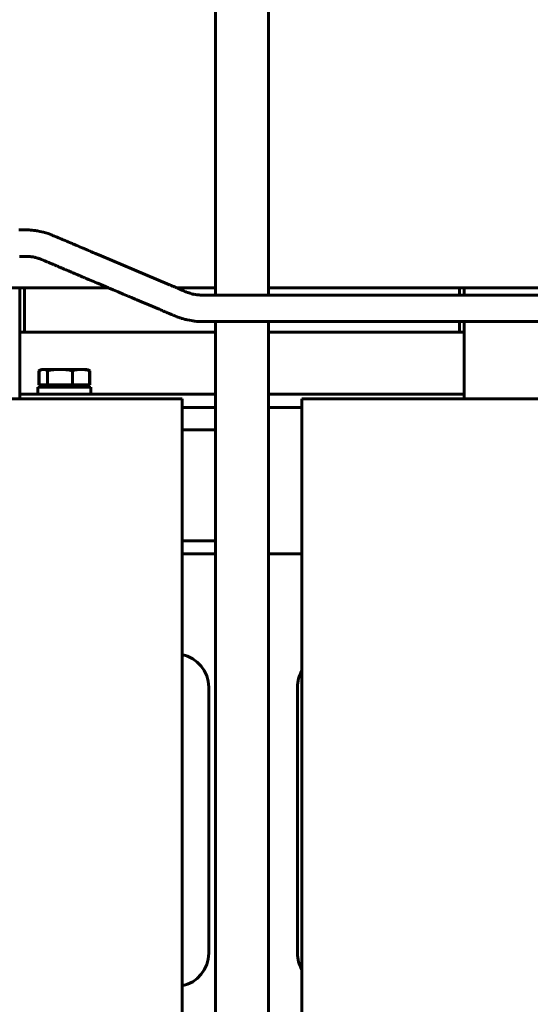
# Model space of a CAD drawing. Header units: millimetres. Extents: x 0 to 297, y 0 to 420.
# Tile 5 of 16: x 126 to 155, y 143 to 198. Entities that reach past the tile are written whole.
import ezdxf

# ---------------------------------------------------------------- set-up
doc = ezdxf.new("R2010")
doc.units = ezdxf.units.MM
doc.linetypes.add('K5LT_BASIC', pattern=[0])
doc.linetypes.add('K5LT_THIN', pattern=[0])
doc.layers.add('Системный слой', color=7, linetype='Continuous')
doc.styles.add('KDIMTEXTSTYLE', font='GOST_AU.SHX', dxfattribs={"width": 0.96, "oblique": 15, "height": 5})
doc.dimstyles.new('KDIMSTYLE (0.25)', dxfattribs={"dimtxt": 5, "dimasz": 1, "dimexe": 2, "dimexo": 0, "dimgap": 1, "dimtad": 1, "dimlfac": 4, "dimtxsty": 'KDIMTEXTSTYLE', "dimsah": 1, "dimcen": 0, "dimdle": 1, "dimadec": 0, "dimazin": 0, "dimtfac": 0.667, "dimtmove": 0, "dimatfit": 3, "dimfxl": 1, "dimtvp": 1, "dimtolj": 1, "dimtzin": 0, "dimarcsym": 0})

# ---------------------------------------------------------------- blocks, each defined once
blk = doc.blocks.new('U5')
at = {"layer": 'Системный слой', "color": 150, "linetype": 'K5LT_BASIC', "lineweight": 60, "true_color": 0x0080ff}
for p, q in [((151.266, 183.263), (151.266, 182.855)), ((151.266, 181.355), (151.266, 177.013))]:
    blk.add_line(p, q, dxfattribs=at)
blk = doc.blocks.new('U10')
at = {"layer": 'Системный слой', "color": 150, "linetype": 'K5LT_BASIC', "lineweight": 60, "true_color": 0x0080ff}
for p, q in [((127.492, 178.651), (127.536, 178.66)), ((127.536, 178.66), (127.581, 178.663)), ((127.351, 178.592), (127.383, 178.61)), ((127.383, 178.61), (127.415, 178.625)), ((127.415, 178.625), (127.447, 178.637)), ((127.447, 178.637), (127.492, 178.651))]:
    blk.add_line(p, q, dxfattribs=at)
blk = doc.blocks.new('U13')
at = {"layer": 'Системный слой', "color": 150, "linetype": 'K5LT_BASIC', "lineweight": 60, "true_color": 0x0080ff}
blk.add_line((126.266, 177.013), (126.266, 183.263), dxfattribs=at)
blk = doc.blocks.new('U18')
at = {"layer": 'Системный слой', "color": 150, "linetype": 'K5LT_BASIC', "lineweight": 60, "true_color": 0x0080ff}
for p, q in [((126.516, 180.763), (126.266, 180.763)), ((151.266, 180.763), (151.016, 180.763))]:
    blk.add_line(p, q, dxfattribs=at)
blk = doc.blocks.new('U22')
at = {"layer": 'Системный слой', "color": 150, "linetype": 'K5LT_BASIC', "lineweight": 60, "true_color": 0x0080ff}
for p, q in [((137.266, 182.855), (137.266, 200.763)), ((137.266, 93.438), (137.266, 181.355))]:
    blk.add_line(p, q, dxfattribs=at)
blk = doc.blocks.new('U23')
at = {"layer": 'Системный слой', "color": 150, "linetype": 'K5LT_BASIC', "lineweight": 60, "true_color": 0x0080ff}
for p, q in [((140.266, 182.855), (140.266, 200.763)), ((140.266, 93.438), (140.266, 181.355))]:
    blk.add_line(p, q, dxfattribs=at)
blk = doc.blocks.new('U49')
at = {"layer": 'Системный слой', "color": 150, "linetype": 'K5LT_BASIC', "lineweight": 60, "true_color": 0x0080ff}
for p, q in [((121.266, 183.263), (131.247, 183.263)), ((135.095, 183.263), (137.266, 183.263)), ((140.266, 183.263), (156.266, 183.263))]:
    blk.add_line(p, q, dxfattribs=at)
blk = doc.blocks.new('U64')
at = {"layer": 'Системный слой', "color": 150, "linetype": 'K5LT_BASIC', "lineweight": 60, "true_color": 0x0080ff}
for p, q in [((126.241, 185.029), (126.268, 185.029)), ((126.268, 185.029), (126.275, 185.029)), ((126.275, 185.029), (126.285, 185.029)), ((126.285, 185.029), (126.307, 185.029)), ((126.307, 185.029), (126.349, 185.029)), ((126.349, 185.029), (126.403, 185.029)), ((126.403, 185.029), (126.43, 185.029)), ((126.43, 185.029), (126.443, 185.029)), ((126.443, 185.029), (126.46, 185.029)), ((126.46, 185.029), (126.477, 185.029)), ((126.477, 185.029), (126.493, 185.029)), ((126.493, 185.029), (126.516, 185.029)), ((126.516, 185.029), (126.522, 185.029)), ((126.522, 185.029), (126.528, 185.029)), ((126.528, 185.029), (126.533, 185.029)), ((126.533, 185.029), (126.539, 185.029)), ((126.539, 185.029), (126.551, 185.029)), ((126.551, 185.029), (126.575, 185.029)), ((126.575, 185.029), (126.621, 185.028)), ((126.621, 185.028), (126.711, 185.027)), ((126.711, 185.027), (126.731, 185.027)), ((126.731, 185.027), (126.736, 185.027)), ((126.736, 185.027), (126.745, 185.026)), ((126.745, 185.026), (126.762, 185.026)), ((126.762, 185.026), (126.796, 185.024)), ((126.796, 185.024), (126.862, 185.02)), ((126.862, 185.02), (126.888, 185.017)), ((126.888, 185.017), (126.893, 185.017)), ((126.893, 185.017), (126.901, 185.016)), ((126.901, 185.016), (126.917, 185.014)), ((126.917, 185.014), (126.949, 185.01)), ((126.949, 185.01), (127.011, 185.001)), ((127.011, 185.001), (127.062, 184.992)), ((127.062, 184.992), (127.067, 184.991)), ((127.067, 184.991), (127.075, 184.989)), ((127.075, 184.989), (127.091, 184.986)), ((127.091, 184.986), (127.124, 184.978)), ((127.124, 184.978), (127.19, 184.961)), ((127.19, 184.961), (127.264, 184.939)), ((127.264, 184.939), (127.269, 184.937)), ((127.269, 184.937), (127.277, 184.934)), ((127.277, 184.934), (127.294, 184.929)), ((127.294, 184.929), (127.328, 184.917)), ((127.328, 184.917), (127.398, 184.891)), ((127.398, 184.891), (127.428, 184.879)), ((127.428, 184.879), (127.433, 184.877)), ((127.433, 184.877), (127.441, 184.873)), ((127.441, 184.873), (127.458, 184.867)), ((127.458, 184.867), (127.492, 184.852)), ((127.492, 184.852), (127.563, 184.822)), ((127.563, 184.822), (127.589, 184.811)), ((127.589, 184.811), (127.594, 184.809)), ((127.594, 184.809), (127.604, 184.805)), ((127.604, 184.805), (127.623, 184.797)), ((127.623, 184.797), (127.661, 184.781)), ((127.661, 184.781), (127.738, 184.748)), ((127.738, 184.748), (127.8, 184.722)), ((127.8, 184.722), (127.806, 184.72)), ((127.806, 184.72), (127.818, 184.714)), ((127.818, 184.714), (127.842, 184.704)), ((127.842, 184.704), (127.89, 184.684)), ((127.89, 184.684), (127.935, 184.665)), ((127.935, 184.665), (127.957, 184.655)), ((127.957, 184.655), (127.968, 184.651)), ((127.968, 184.651), (127.994, 184.64)), ((127.994, 184.64), (128.009, 184.633)), ((128.009, 184.633), (128.031, 184.624)), ((128.031, 184.624), (128.065, 184.61)), ((128.065, 184.61), (128.115, 184.588)), ((128.115, 184.588), (128.159, 184.57)), ((128.159, 184.57), (128.165, 184.567)), ((128.165, 184.567), (128.176, 184.563)), ((128.176, 184.563), (128.199, 184.553)), ((128.199, 184.553), (128.243, 184.534)), ((128.243, 184.534), (128.316, 184.503)), ((128.316, 184.503), (128.322, 184.501)), ((128.322, 184.501), (128.33, 184.497)), ((128.33, 184.497), (128.347, 184.49)), ((128.347, 184.49), (128.381, 184.476)), ((128.381, 184.476), (128.424, 184.458)), ((128.424, 184.458), (128.429, 184.456)), ((128.429, 184.456), (128.436, 184.453)), ((128.436, 184.453), (128.446, 184.448)), ((128.446, 184.448), (128.451, 184.446)), ((128.451, 184.446), (128.457, 184.444)), ((128.457, 184.444), (128.465, 184.441)), ((128.465, 184.441), (128.477, 184.435)), ((128.477, 184.435), (128.482, 184.433)), ((128.482, 184.433), (128.489, 184.43)), ((128.489, 184.43), (128.502, 184.425)), ((128.502, 184.425), (128.524, 184.415)), ((128.524, 184.415), (128.53, 184.413)), ((128.53, 184.413), (128.537, 184.41)), ((128.537, 184.41), (128.551, 184.404)), ((128.551, 184.404), (128.58, 184.392)), ((128.58, 184.392), (128.619, 184.375)), ((128.619, 184.375), (128.624, 184.373)), ((128.624, 184.373), (128.633, 184.369)), ((128.633, 184.369), (128.65, 184.362)), ((128.65, 184.362), (128.684, 184.348)), ((128.684, 184.348), (128.752, 184.319)), ((128.752, 184.319), (128.808, 184.295)), ((128.808, 184.295), (128.813, 184.293)), ((128.813, 184.293), (128.825, 184.288)), ((128.825, 184.288), (128.849, 184.278)), ((128.849, 184.278), (128.897, 184.258)), ((128.897, 184.258), (128.992, 184.218)), ((128.992, 184.218), (129.175, 184.14)), ((129.175, 184.14), (129.18, 184.138)), ((129.18, 184.138), (129.19, 184.134)), ((129.19, 184.134), (129.21, 184.125)), ((129.21, 184.125), (129.248, 184.109)), ((129.248, 184.109), (129.253, 184.107)), ((129.253, 184.107), (129.261, 184.104)), ((129.261, 184.104), (129.276, 184.097)), ((129.276, 184.097), (129.306, 184.084)), ((129.306, 184.084), (129.366, 184.059)), ((129.366, 184.059), (129.374, 184.056)), ((129.374, 184.056), (129.379, 184.053)), ((129.379, 184.053), (129.386, 184.05)), ((129.386, 184.05), (129.401, 184.044)), ((129.401, 184.044), (129.406, 184.042)), ((129.406, 184.042), (129.411, 184.04)), ((129.411, 184.04), (129.417, 184.037)), ((129.417, 184.037), (129.429, 184.032)), ((129.429, 184.032), (129.438, 184.029)), ((129.438, 184.029), (129.443, 184.027)), ((129.443, 184.027), (129.449, 184.024)), ((129.449, 184.024), (129.462, 184.018)), ((129.462, 184.018), (129.488, 184.007)), ((129.488, 184.007), (129.501, 184.002)), ((129.501, 184.002), (129.506, 184)), ((129.506, 184), (129.514, 183.996)), ((129.514, 183.996), (129.529, 183.99)), ((129.529, 183.99), (129.558, 183.978)), ((129.558, 183.978), (129.617, 183.953)), ((129.617, 183.953), (129.628, 183.948)), ((129.628, 183.948), (129.633, 183.946)), ((129.633, 183.946), (129.643, 183.942)), ((129.643, 183.942), (129.661, 183.934)), ((129.661, 183.934), (129.698, 183.918)), ((129.698, 183.918), (129.772, 183.887)), ((129.772, 183.887), (129.881, 183.841)), ((129.881, 183.841), (129.889, 183.838)), ((129.889, 183.838), (129.905, 183.831)), ((129.905, 183.831), (129.937, 183.817)), ((129.937, 183.817), (130.001, 183.79)), ((130.001, 183.79), (130.127, 183.737)), ((130.127, 183.737), (130.376, 183.632)), ((130.376, 183.632), (130.383, 183.628)), ((130.383, 183.628), (130.398, 183.622)), ((130.398, 183.622), (130.428, 183.61)), ((130.428, 183.61), (130.487, 183.585)), ((130.487, 183.585), (130.57, 183.549)), ((130.57, 183.549), (130.578, 183.546)), ((130.578, 183.546), (130.594, 183.539)), ((130.594, 183.539), (130.626, 183.525)), ((130.626, 183.525), (130.691, 183.498)), ((130.691, 183.498), (130.82, 183.444)), ((130.82, 183.444), (131.076, 183.335)), ((131.076, 183.335), (131.247, 183.263)), ((131.247, 183.263), (131.252, 183.261)), ((131.252, 183.261), (131.257, 183.259)), ((131.257, 183.259), (131.262, 183.257)), ((131.262, 183.257), (131.27, 183.253)), ((131.27, 183.253), (131.287, 183.246)), ((131.287, 183.246), (131.321, 183.232)), ((131.321, 183.232), (131.388, 183.203)), ((131.388, 183.203), (131.522, 183.146)), ((131.522, 183.146), (131.792, 183.032)), ((131.792, 183.032), (132.084, 182.909)), ((132.084, 182.909), (132.365, 182.79)), ((132.365, 182.79), (132.377, 182.785)), ((132.377, 182.785), (132.401, 182.774)), ((132.401, 182.774), (132.45, 182.754)), ((132.45, 182.754), (132.547, 182.712)), ((132.547, 182.712), (132.744, 182.629)), ((132.744, 182.629), (132.85, 182.584)), ((132.85, 182.584), (133.103, 182.477)), ((133.103, 182.477), (133.523, 182.299)), ((133.523, 182.299), (134.095, 182.057)), ((134.095, 182.057), (134.1, 182.055)), ((134.1, 182.055), (134.105, 182.053)), ((134.105, 182.053), (134.11, 182.051)), ((134.11, 182.051), (134.115, 182.049)), ((134.115, 182.049), (134.121, 182.046)), ((134.121, 182.046), (134.126, 182.044)), ((134.126, 182.044), (134.132, 182.042)), ((134.132, 182.042), (134.143, 182.037)), ((134.143, 182.037), (134.148, 182.035)), ((134.148, 182.035), (134.153, 182.033)), ((134.153, 182.033), (134.159, 182.03)), ((134.159, 182.03), (134.171, 182.025)), ((134.171, 182.025), (134.196, 182.014)), ((134.196, 182.014), (134.201, 182.012)), ((134.201, 182.012), (134.207, 182.01)), ((134.207, 182.01), (134.218, 182.005)), ((134.218, 182.005), (134.24, 181.996)), ((134.24, 181.996), (134.284, 181.977)), ((134.284, 181.977), (134.295, 181.972)), ((134.295, 181.972), (134.3, 181.97)), ((134.3, 181.97), (134.308, 181.967)), ((134.308, 181.967), (134.324, 181.96)), ((134.324, 181.96), (134.356, 181.947)), ((134.356, 181.947), (134.389, 181.933)), ((134.389, 181.933), (134.406, 181.926)), ((134.406, 181.926), (134.426, 181.917)), ((134.426, 181.917), (134.455, 181.905)), ((134.455, 181.905), (134.475, 181.896)), ((134.475, 181.896), (134.489, 181.89)), ((134.489, 181.89), (134.495, 181.888)), ((134.495, 181.888), (134.508, 181.883)), ((134.508, 181.883), (134.532, 181.872)), ((134.532, 181.872), (134.582, 181.851)), ((134.582, 181.851), (134.669, 181.814)), ((134.669, 181.814), (134.804, 181.757)), ((134.804, 181.757), (134.885, 181.723)), ((134.885, 181.723), (134.891, 181.72)), ((134.891, 181.72), (134.904, 181.715)), ((134.904, 181.715), (134.928, 181.704)), ((134.928, 181.704), (134.979, 181.683)), ((134.979, 181.683), (135.071, 181.644)), ((135.071, 181.644), (135.077, 181.642)), ((135.077, 181.642), (135.086, 181.638)), ((135.086, 181.638), (135.106, 181.63)), ((135.106, 181.63), (135.147, 181.614)), ((135.147, 181.614), (135.231, 181.583)), ((135.231, 181.583), (135.293, 181.563)), ((135.293, 181.563), (135.299, 181.56)), ((135.299, 181.56), (135.311, 181.557)), ((135.311, 181.557), (135.334, 181.549)), ((135.334, 181.549), (135.381, 181.535)), ((135.381, 181.535), (135.476, 181.507)), ((135.476, 181.507), (135.57, 181.483)), ((135.57, 181.483), (135.578, 181.481)), ((135.578, 181.481), (135.593, 181.477)), ((135.593, 181.477), (135.623, 181.47)), ((135.623, 181.47), (135.683, 181.456)), ((135.683, 181.456), (135.805, 181.431)), ((135.805, 181.431), (136.017, 181.394)), ((136.017, 181.394), (136.024, 181.393)), ((136.024, 181.393), (136.037, 181.391)), ((136.037, 181.391), (136.065, 181.388)), ((136.065, 181.388), (136.118, 181.381)), ((136.118, 181.381), (136.225, 181.369)), ((136.225, 181.369), (136.43, 181.356)), ((136.43, 181.356), (136.436, 181.356)), ((136.436, 181.356), (136.444, 181.356)), ((136.444, 181.356), (136.461, 181.355)), ((136.461, 181.355), (136.493, 181.355)), ((136.493, 181.355), (136.533, 181.355)), ((136.533, 181.355), (136.539, 181.355)), ((136.539, 181.355), (136.547, 181.355)), ((136.547, 181.355), (136.562, 181.355)), ((136.562, 181.355), (136.568, 181.355)), ((136.568, 181.355), (136.574, 181.355)), ((136.574, 181.355), (136.581, 181.355)), ((136.581, 181.355), (136.597, 181.355)), ((136.597, 181.355), (136.627, 181.355)), ((136.627, 181.355), (136.634, 181.355)), ((136.634, 181.355), (136.64, 181.355)), ((136.64, 181.355), (136.648, 181.355)), ((136.648, 181.355), (136.664, 181.355)), ((136.664, 181.355), (136.695, 181.355)), ((136.695, 181.355), (136.757, 181.355)), ((136.757, 181.355), (136.764, 181.355)), ((136.764, 181.355), (136.769, 181.355)), ((136.769, 181.355), (136.779, 181.355)), ((136.779, 181.355), (136.798, 181.355)), ((136.798, 181.355), (136.836, 181.355)), ((136.836, 181.355), (136.911, 181.355)), ((136.911, 181.355), (137.009, 181.355)), ((137.009, 181.355), (137.015, 181.355)), ((137.015, 181.355), (137.025, 181.355)), ((137.025, 181.355), (137.046, 181.355)), ((137.046, 181.355), (137.088, 181.355)), ((137.088, 181.355), (137.164, 181.355)), ((137.164, 181.355), (137.202, 181.355)), ((137.202, 181.355), (137.22, 181.355)), ((137.22, 181.355), (137.23, 181.355)), ((137.23, 181.355), (137.251, 181.355)), ((137.251, 181.355), (137.263, 181.355)), ((137.263, 181.355), (137.268, 181.355)), ((137.268, 181.355), (137.274, 181.355)), ((137.274, 181.355), (137.284, 181.355)), ((137.284, 181.355), (137.306, 181.355)), ((137.306, 181.355), (137.349, 181.355)), ((137.349, 181.355), (137.376, 181.355)), ((137.376, 181.355), (137.389, 181.355)), ((137.389, 181.355), (137.406, 181.355)), ((137.406, 181.355), (137.421, 181.355)), ((137.421, 181.355), (137.435, 181.355)), ((137.435, 181.355), (137.455, 181.355)), ((137.455, 181.355), (137.475, 181.355)), ((137.475, 181.355), (137.48, 181.355)), ((137.48, 181.355), (137.49, 181.355)), ((137.49, 181.355), (137.509, 181.355)), ((137.509, 181.355), (137.547, 181.355)), ((137.547, 181.355), (137.625, 181.355)), ((137.625, 181.355), (137.669, 181.355)), ((137.669, 181.355), (137.674, 181.355)), ((137.674, 181.355), (137.683, 181.355)), ((137.683, 181.355), (137.7, 181.355)), ((137.7, 181.355), (137.736, 181.355)), ((137.736, 181.355), (137.79, 181.355)), ((137.79, 181.355), (137.796, 181.355)), ((137.796, 181.355), (137.803, 181.355)), ((137.803, 181.355), (137.81, 181.355)), ((137.81, 181.355), (137.815, 181.355)), ((137.815, 181.355), (137.821, 181.355)), ((137.821, 181.355), (137.828, 181.355)), ((137.828, 181.355), (137.836, 181.355)), ((137.836, 181.355), (137.851, 181.355)), ((137.851, 181.355), (137.882, 181.355)), ((137.882, 181.355), (137.943, 181.355)), ((137.943, 181.355), (138.065, 181.355)), ((138.065, 181.355), (138.31, 181.355)), ((138.31, 181.355), (138.8, 181.355)), ((138.8, 181.355), (139.78, 181.355)), ((139.78, 181.355), (141.742, 181.355)), ((141.742, 181.355), (145.689, 181.355)), ((145.689, 181.355), (153.642, 181.355)), ((153.642, 181.355), (169.589, 181.355))]:
    blk.add_line(p, q, dxfattribs=at)
blk = doc.blocks.new('U70')
at = {"layer": 'Системный слой', "color": 150, "linetype": 'K5LT_BASIC', "lineweight": 60, "true_color": 0x0080ff}
for p, q in [((126.212, 186.529), (126.267, 186.529)), ((126.267, 186.529), (126.272, 186.529)), ((126.272, 186.529), (126.281, 186.529)), ((126.281, 186.529), (126.299, 186.529)), ((126.299, 186.529), (126.336, 186.529)), ((126.336, 186.529), (126.405, 186.529)), ((126.405, 186.529), (126.41, 186.529)), ((126.41, 186.529), (126.418, 186.529)), ((126.418, 186.529), (126.433, 186.529)), ((126.433, 186.529), (126.465, 186.529)), ((126.465, 186.529), (126.517, 186.529)), ((126.517, 186.529), (126.522, 186.529)), ((126.522, 186.529), (126.53, 186.529)), ((126.53, 186.529), (126.546, 186.529)), ((126.546, 186.529), (126.577, 186.529)), ((126.577, 186.529), (126.636, 186.528)), ((126.636, 186.528), (126.641, 186.528)), ((126.641, 186.528), (126.651, 186.528)), ((126.651, 186.528), (126.669, 186.528)), ((126.669, 186.528), (126.706, 186.527)), ((126.706, 186.527), (126.781, 186.524)), ((126.781, 186.524), (126.87, 186.518)), ((126.87, 186.518), (126.876, 186.517)), ((126.876, 186.517), (126.887, 186.516)), ((126.887, 186.516), (126.909, 186.514)), ((126.909, 186.514), (126.954, 186.51)), ((126.954, 186.51), (127.045, 186.499)), ((127.045, 186.499), (127.15, 186.484)), ((127.15, 186.484), (127.157, 186.483)), ((127.157, 186.483), (127.172, 186.481)), ((127.172, 186.481), (127.202, 186.476)), ((127.202, 186.476), (127.262, 186.465)), ((127.262, 186.465), (127.382, 186.442)), ((127.382, 186.442), (127.592, 186.393)), ((127.592, 186.393), (127.601, 186.391)), ((127.601, 186.391), (127.619, 186.387)), ((127.619, 186.387), (127.654, 186.377)), ((127.654, 186.377), (127.723, 186.358)), ((127.723, 186.358), (127.858, 186.316)), ((127.858, 186.316), (127.997, 186.266)), ((127.997, 186.266), (128.002, 186.264)), ((128.002, 186.264), (128.012, 186.26)), ((128.012, 186.26), (128.032, 186.252)), ((128.032, 186.252), (128.071, 186.236)), ((128.071, 186.236), (128.097, 186.225)), ((128.097, 186.225), (128.101, 186.223)), ((128.101, 186.223), (128.11, 186.22)), ((128.11, 186.22), (128.126, 186.213)), ((128.126, 186.213), (128.157, 186.199)), ((128.157, 186.199), (128.22, 186.173)), ((128.22, 186.173), (128.304, 186.138)), ((128.304, 186.138), (128.308, 186.136)), ((128.308, 186.136), (128.317, 186.132)), ((128.317, 186.132), (128.335, 186.124)), ((128.335, 186.124), (128.371, 186.109)), ((128.371, 186.109), (128.441, 186.08)), ((128.441, 186.08), (128.522, 186.045)), ((128.522, 186.045), (128.526, 186.043)), ((128.526, 186.043), (128.534, 186.04)), ((128.534, 186.04), (128.548, 186.034)), ((128.548, 186.034), (128.552, 186.032)), ((128.552, 186.032), (128.557, 186.03)), ((128.557, 186.03), (128.567, 186.026)), ((128.567, 186.026), (128.587, 186.018)), ((128.587, 186.018), (128.606, 186.009)), ((128.606, 186.009), (128.63, 185.999)), ((128.63, 185.999), (128.653, 185.99)), ((128.653, 185.99), (128.673, 185.981)), ((128.673, 185.981), (128.704, 185.968)), ((128.704, 185.968), (128.749, 185.949)), ((128.749, 185.949), (128.819, 185.92)), ((128.819, 185.92), (128.871, 185.898)), ((128.871, 185.898), (128.875, 185.896)), ((128.875, 185.896), (128.884, 185.892)), ((128.884, 185.892), (128.902, 185.884)), ((128.902, 185.884), (128.937, 185.869)), ((128.937, 185.869), (128.954, 185.862)), ((128.954, 185.862), (128.958, 185.86)), ((128.958, 185.86), (128.965, 185.858)), ((128.965, 185.858), (128.978, 185.852)), ((128.978, 185.852), (129.003, 185.841)), ((129.003, 185.841), (129.038, 185.827)), ((129.038, 185.827), (129.043, 185.825)), ((129.043, 185.825), (129.049, 185.822)), ((129.049, 185.822), (129.061, 185.817)), ((129.061, 185.817), (129.066, 185.815)), ((129.066, 185.815), (129.07, 185.813)), ((129.07, 185.813), (129.077, 185.81)), ((129.077, 185.81), (129.09, 185.805)), ((129.09, 185.805), (129.116, 185.794)), ((129.116, 185.794), (129.12, 185.792)), ((129.12, 185.792), (129.127, 185.789)), ((129.127, 185.789), (129.14, 185.783)), ((129.14, 185.783), (129.167, 185.772)), ((129.167, 185.772), (129.218, 185.751)), ((129.218, 185.751), (129.222, 185.749)), ((129.222, 185.749), (129.23, 185.745)), ((129.23, 185.745), (129.247, 185.738)), ((129.247, 185.738), (129.279, 185.725)), ((129.279, 185.725), (129.345, 185.697)), ((129.345, 185.697), (129.422, 185.664)), ((129.422, 185.664), (129.428, 185.661)), ((129.428, 185.661), (129.442, 185.656)), ((129.442, 185.656), (129.468, 185.645)), ((129.468, 185.645), (129.521, 185.622)), ((129.521, 185.622), (129.626, 185.578)), ((129.626, 185.578), (129.824, 185.494)), ((129.824, 185.494), (129.829, 185.492)), ((129.829, 185.492), (129.834, 185.49)), ((129.834, 185.49), (129.844, 185.485)), ((129.844, 185.485), (129.864, 185.477)), ((129.864, 185.477), (129.904, 185.46)), ((129.904, 185.46), (129.959, 185.437)), ((129.959, 185.437), (129.964, 185.435)), ((129.964, 185.435), (129.971, 185.432)), ((129.971, 185.432), (129.985, 185.426)), ((129.985, 185.426), (129.993, 185.423)), ((129.993, 185.423), (129.997, 185.421)), ((129.997, 185.421), (130.003, 185.418)), ((130.003, 185.418), (130.015, 185.413)), ((130.015, 185.413), (130.027, 185.408)), ((130.027, 185.408), (130.031, 185.406)), ((130.031, 185.406), (130.038, 185.404)), ((130.038, 185.404), (130.05, 185.398)), ((130.05, 185.398), (130.076, 185.387)), ((130.076, 185.387), (130.094, 185.38)), ((130.094, 185.38), (130.099, 185.378)), ((130.099, 185.378), (130.107, 185.374)), ((130.107, 185.374), (130.121, 185.368)), ((130.121, 185.368), (130.151, 185.356)), ((130.151, 185.356), (130.21, 185.33)), ((130.21, 185.33), (130.23, 185.322)), ((130.23, 185.322), (130.235, 185.32)), ((130.235, 185.32), (130.245, 185.316)), ((130.245, 185.316), (130.264, 185.308)), ((130.264, 185.308), (130.301, 185.292)), ((130.301, 185.292), (130.377, 185.26)), ((130.377, 185.26), (130.529, 185.196)), ((130.529, 185.196), (130.835, 185.066)), ((130.835, 185.066), (131.451, 184.805)), ((131.451, 184.805), (132.695, 184.279)), ((132.695, 184.279), (134.681, 183.438)), ((134.681, 183.438), (134.686, 183.436)), ((134.686, 183.436), (134.691, 183.434)), ((134.691, 183.434), (134.696, 183.432)), ((134.696, 183.432), (134.702, 183.429)), ((134.702, 183.429), (134.707, 183.427)), ((134.707, 183.427), (134.712, 183.425)), ((134.712, 183.425), (134.718, 183.422)), ((134.718, 183.422), (134.729, 183.418)), ((134.729, 183.418), (134.734, 183.415)), ((134.734, 183.415), (134.739, 183.413)), ((134.739, 183.413), (134.746, 183.411)), ((134.746, 183.411), (134.759, 183.405)), ((134.759, 183.405), (134.784, 183.394)), ((134.784, 183.394), (134.789, 183.392)), ((134.789, 183.392), (134.794, 183.39)), ((134.794, 183.39), (134.804, 183.386)), ((134.804, 183.386), (134.823, 183.378)), ((134.823, 183.378), (134.861, 183.362)), ((134.861, 183.362), (134.894, 183.348)), ((134.894, 183.348), (134.899, 183.346)), ((134.899, 183.346), (134.908, 183.342)), ((134.908, 183.342), (134.925, 183.335)), ((134.925, 183.335), (134.959, 183.32)), ((134.959, 183.32), (134.995, 183.305)), ((134.995, 183.305), (135.013, 183.297)), ((135.013, 183.297), (135.036, 183.288)), ((135.036, 183.288), (135.067, 183.275)), ((135.067, 183.275), (135.089, 183.265)), ((135.089, 183.265), (135.095, 183.263)), ((135.095, 183.263), (135.1, 183.26)), ((135.1, 183.26), (135.106, 183.258)), ((135.106, 183.258), (135.111, 183.256)), ((135.111, 183.256), (135.116, 183.254)), ((135.116, 183.254), (135.126, 183.249)), ((135.126, 183.249), (135.147, 183.241)), ((135.147, 183.241), (135.188, 183.223)), ((135.188, 183.223), (135.269, 183.189)), ((135.269, 183.189), (135.388, 183.139)), ((135.388, 183.139), (135.521, 183.082)), ((135.521, 183.082), (135.527, 183.08)), ((135.527, 183.08), (135.54, 183.075)), ((135.54, 183.075), (135.564, 183.064)), ((135.564, 183.064), (135.612, 183.044)), ((135.612, 183.044), (135.704, 183.006)), ((135.704, 183.006), (135.729, 182.996)), ((135.729, 182.996), (135.733, 182.994)), ((135.733, 182.994), (135.741, 182.991)), ((135.741, 182.991), (135.756, 182.985)), ((135.756, 182.985), (135.786, 182.974)), ((135.786, 182.974), (135.845, 182.953)), ((135.845, 182.953), (135.876, 182.943)), ((135.876, 182.943), (135.88, 182.942)), ((135.88, 182.942), (135.887, 182.939)), ((135.887, 182.939), (135.901, 182.935)), ((135.901, 182.935), (135.928, 182.927)), ((135.928, 182.927), (135.982, 182.912)), ((135.982, 182.912), (136.029, 182.901)), ((136.029, 182.901), (136.033, 182.9)), ((136.033, 182.9), (136.04, 182.898)), ((136.04, 182.898), (136.055, 182.895)), ((136.055, 182.895), (136.084, 182.889)), ((136.084, 182.889), (136.143, 182.879)), ((136.143, 182.879), (136.229, 182.868)), ((136.229, 182.868), (136.233, 182.867)), ((136.233, 182.867), (136.241, 182.867)), ((136.241, 182.867), (136.257, 182.865)), ((136.257, 182.865), (136.29, 182.862)), ((136.29, 182.862), (136.358, 182.858)), ((136.358, 182.858), (136.421, 182.856)), ((136.421, 182.856), (136.426, 182.856)), ((136.426, 182.856), (136.434, 182.856)), ((136.434, 182.856), (136.451, 182.855)), ((136.451, 182.855), (136.486, 182.855)), ((136.486, 182.855), (136.557, 182.855)), ((136.557, 182.855), (136.598, 182.855)), ((136.598, 182.855), (136.603, 182.855)), ((136.603, 182.855), (136.612, 182.855)), ((136.612, 182.855), (136.631, 182.855)), ((136.631, 182.855), (136.668, 182.855)), ((136.668, 182.855), (136.745, 182.855)), ((136.745, 182.855), (136.824, 182.855)), ((136.824, 182.855), (136.831, 182.855)), ((136.831, 182.855), (136.843, 182.855)), ((136.843, 182.855), (136.869, 182.855)), ((136.869, 182.855), (136.922, 182.855)), ((136.922, 182.855), (137.028, 182.855)), ((137.028, 182.855), (137.204, 182.855)), ((137.204, 182.855), (137.225, 182.855)), ((137.225, 182.855), (137.231, 182.855)), ((137.231, 182.855), (137.239, 182.855)), ((137.239, 182.855), (137.245, 182.855)), ((137.245, 182.855), (137.251, 182.855)), ((137.251, 182.855), (137.256, 182.855)), ((137.256, 182.855), (137.262, 182.855)), ((137.262, 182.855), (137.27, 182.855)), ((137.27, 182.855), (137.276, 182.855)), ((137.276, 182.855), (137.286, 182.855)), ((137.286, 182.855), (137.307, 182.855)), ((137.307, 182.855), (137.349, 182.855)), ((137.349, 182.855), (137.377, 182.855)), ((137.377, 182.855), (137.412, 182.855)), ((137.412, 182.855), (137.442, 182.855)), ((137.442, 182.855), (137.468, 182.855)), ((137.468, 182.855), (137.508, 182.855)), ((137.508, 182.855), (137.567, 182.855)), ((137.567, 182.855), (137.655, 182.855)), ((137.655, 182.855), (137.663, 182.855)), ((137.663, 182.855), (137.669, 182.855)), ((137.669, 182.855), (137.68, 182.855)), ((137.68, 182.855), (137.702, 182.855)), ((137.702, 182.855), (137.746, 182.855)), ((137.746, 182.855), (137.79, 182.855)), ((137.79, 182.855), (137.796, 182.855)), ((137.796, 182.855), (137.803, 182.855)), ((137.803, 182.855), (137.81, 182.855)), ((137.81, 182.855), (137.816, 182.855)), ((137.816, 182.855), (137.821, 182.855)), ((137.821, 182.855), (137.827, 182.855)), ((137.827, 182.855), (137.832, 182.855)), ((137.832, 182.855), (137.843, 182.855)), ((137.843, 182.855), (137.865, 182.855)), ((137.865, 182.855), (137.91, 182.855)), ((137.91, 182.855), (137.999, 182.855)), ((137.999, 182.855), (138.177, 182.855)), ((138.177, 182.855), (138.533, 182.855)), ((138.533, 182.855), (139.245, 182.855)), ((139.245, 182.855), (140.669, 182.855)), ((140.669, 182.855), (143.495, 182.855)), ((143.495, 182.855), (149.008, 182.855)), ((149.008, 182.855), (151.019, 182.855)), ((151.019, 182.855), (151.087, 182.855)), ((151.087, 182.855), (151.121, 182.855)), ((151.121, 182.855), (151.163, 182.855)), ((151.163, 182.855), (151.208, 182.855)), ((151.208, 182.855), (151.24, 182.855)), ((151.24, 182.855), (151.406, 182.855)), ((151.406, 182.855), (151.549, 182.855)), ((151.549, 182.855), (151.834, 182.855)), ((151.834, 182.855), (152.403, 182.855)), ((152.403, 182.855), (153.541, 182.855)), ((153.541, 182.855), (155.809, 182.855))]:
    blk.add_line(p, q, dxfattribs=at)
blk = doc.blocks.new('U80')
at = {"layer": 'Системный слой', "color": 150, "linetype": 'K5LT_BASIC', "lineweight": 60, "true_color": 0x0080ff}
for p, q in [((135.391, 168.263), (137.266, 168.263)), ((140.266, 168.263), (142.141, 168.263)), ((180.391, 168.263), (182.266, 168.263)), ((185.266, 168.263), (187.141, 168.263))]:
    blk.add_line(p, q, dxfattribs=at)
blk = doc.blocks.new('U87')
at = {"layer": 'Системный слой', "color": 150, "linetype": 'K5LT_BASIC', "lineweight": 60, "true_color": 0x0080ff}
for p, q in [((137.266, 177.263), (126.266, 177.263)), ((151.266, 177.263), (140.266, 177.263))]:
    blk.add_line(p, q, dxfattribs=at)
blk = doc.blocks.new('U88')
at = {"layer": 'Системный слой', "color": 150, "linetype": 'K5LT_BASIC', "lineweight": 60, "true_color": 0x0080ff}
for p, q in [((137.266, 176.513), (135.391, 176.513)), ((142.141, 176.513), (140.266, 176.513)), ((182.266, 176.513), (180.391, 176.513)), ((187.141, 176.513), (185.266, 176.513))]:
    blk.add_line(p, q, dxfattribs=at)
blk = doc.blocks.new('U94')
at = {"layer": 'Системный слой', "color": 150, "linetype": 'K5LT_BASIC', "lineweight": 60, "true_color": 0x0080ff}
for p, q in [((130.131, 178.618), (130.157, 178.61)), ((130.157, 178.61), (130.183, 178.602)), ((130.183, 178.602), (130.209, 178.592))]:
    blk.add_line(p, q, dxfattribs=at)
blk = doc.blocks.new('U95')
at = {"layer": 'Системный слой', "color": 150, "linetype": 'K5LT_BASIC', "lineweight": 60, "true_color": 0x0080ff}
for p, q in [((127.322, 178.592), (127.349, 178.602)), ((127.349, 178.602), (127.375, 178.61)), ((127.375, 178.61), (127.401, 178.618))]:
    blk.add_line(p, q, dxfattribs=at)
blk = doc.blocks.new('U114')
at = {"layer": 'Системный слой', "color": 150, "linetype": 'K5LT_BASIC', "lineweight": 60, "true_color": 0x0080ff}
for p, q in [((126.516, 180.763), (137.266, 180.763)), ((140.266, 180.763), (151.016, 180.763))]:
    blk.add_line(p, q, dxfattribs=at)
blk = doc.blocks.new('U115')
at = {"layer": 'Системный слой', "color": 150, "linetype": 'K5LT_BASIC', "lineweight": 60, "true_color": 0x0080ff}
for p, q in [((151.016, 182.855), (151.016, 183.263)), ((151.016, 180.763), (151.016, 181.355))]:
    blk.add_line(p, q, dxfattribs=at)
blk = doc.blocks.new('KDIMARROW_01')
at = {"layer": 'Системный слой'}
blk.add_hatch(color=0, dxfattribs=at).paths.add_polyline_path([(-5, -0.658), (0, 0), (-5, 0.658), (-4.5, 0)])
at = {"layer": 'Системный слой', "color": 0, "linetype": 'K5LT_THIN', "lineweight": 18}
for p, q in [((-4.5, 0), (-5, 0.658)), ((-5, 0.658), (0, 0)), ((0, 0), (-5, -0.658)), ((-5, -0.658), (-4.5, 0)), ((0, 0), (-1, 0))]:
    blk.add_line(p, q, dxfattribs=at)

msp = doc.modelspace()

# ---------------------------------------------------------------- linework, layer by layer
at = {"layer": 'Системный слой', "color": 150, "linetype": 'K5LT_BASIC', "lineweight": 60, "true_color": 0x0080ff}
for p, q in [((126.5158, 183.2628), (126.5158, 180.7628)), ((127.5158, 178.6628), (127.4466, 178.6376)), ((127.5814, 178.6628), (127.5158, 178.6628)), ((128.5196, 178.6628), (127.5814, 178.6628)), ((129.704, 178.6628), (128.5196, 178.6628)), ((130.0158, 178.6628), (129.704, 178.6628)), ((130.0158, 178.6628), (130.085, 178.6376)), ((130.0158, 178.6628), (130.2092, 178.5924)), ((127.4466, 178.6376), (127.3224, 178.5924)), ((127.3224, 177.7878), (127.3224, 178.5924)), ((127.3507, 177.7878), (127.3507, 178.5924)), ((127.812, 177.7878), (127.812, 178.5924)), ((129.2272, 177.7878), (129.2272, 178.5924)), ((130.1809, 177.7878), (130.1809, 178.5924)), ((130.2092, 177.7878), (130.2092, 178.5924)), ((127.2658, 177.2628), (127.2658, 177.6628)), ((127.2658, 177.6628), (130.2658, 177.6628)), ((127.3507, 177.7878), (127.3224, 177.7878)), ((127.812, 177.7878), (127.3507, 177.7878)), ((127.6733, 177.6628), (127.5483, 177.7878)), ((129.2272, 177.7878), (127.812, 177.7878)), ((130.1809, 177.7878), (129.2272, 177.7878)), ((129.8583, 177.6628), (129.9833, 177.7878)), ((130.2092, 177.7878), (130.1809, 177.7878)), ((130.2658, 177.2628), (130.2658, 177.6628)), ((104.3908, 177.0128), (128.1408, 177.0128)), ((128.1408, 177.0128), (135.3908, 177.0128)), ((135.3908, 177.0128), (135.3908, 112.0128)), ((142.1408, 177.0128), (149.3908, 177.0128)), ((142.1408, 112.0128), (142.1408, 177.0128)), ((149.3908, 177.0128), (173.1408, 177.0128)), ((135.3908, 175.2628), (137.2658, 175.2628)), ((135.3908, 169.0128), (137.2658, 169.0128)), ((136.8908, 145.7628), (136.8908, 160.7628)), ((141.8908, 160.7628), (141.8908, 145.7628))]:
    msp.add_line(p, q, dxfattribs=at)
for centre, start, end in [((135.0158, 160.7628), 0, 78.46304), ((143.7658, 160.7628), 150.07357, 180), ((135.0158, 145.7628), 281.53696, 0), ((143.7658, 145.7628), 180, 209.92643)]:
    msp.add_arc(centre, 1.875, start, end, dxfattribs=at)
for points in [[(127.5814, 178.6628), (127.6583, 178.6628), (127.7352, 178.6362), (127.812, 178.5924)], [(127.812, 178.5924), (128.0473, 178.6361), (128.2833, 178.6628), (128.5196, 178.6628)], [(129.2272, 178.5924), (129.3861, 178.6362), (129.5451, 178.6628), (129.704, 178.6628)], [(129.704, 178.6628), (129.863, 178.6628), (130.0219, 178.6362), (130.1809, 178.5924)], [(130.1809, 178.5924), (130.1489, 178.6106), (130.117, 178.6258), (130.085, 178.6374)]]:
    msp.add_open_spline(points, degree=3, dxfattribs=at)
msp.add_open_spline([(128.5196, 178.6628), (128.6374, 178.6628), (128.7554, 178.6564), (128.9916, 178.632), (129.11, 178.6142), (129.2272, 178.5924)], degree=3, knots=[0.0133198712, 0.0133198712, 0.0133198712, 0.0133198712, 0.0147708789, 0.0147708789, 0.0162218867, 0.0162218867, 0.0162218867, 0.0162218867], dxfattribs=at)

# ---------------------------------------------------------------- block references
at = {"layer": 'Системный слой'}
for name in ['U22', 'U23', 'U70', 'U64', 'U49', 'U13', 'U115', 'U5', 'U18', 'U114', 'U10', 'U95', 'U94', 'U87', 'U88', 'U80']:
    msp.add_blockref(name, (0, 0), dxfattribs=at)

# ---------------------------------------------------------------- dimensions: what is measured, and where the dimension line sits
at = {"layer": 'Системный слой', "color": 7}
msp.add_linear_dim(base=(94.8283, 243.2628), p1=(226.2658, 199.5128), p2=(94.8283, 186.3495), location=(160.5471, 243.2628), text='\\H5.0;\\W0.965;\\Q15;\\H5.0;\\W0.965;\\Q15;\\Q15;Ш', dimstyle='KDIMSTYLE (0.25)', override={"dimexo": 0, "dimblk1": 'KDIMARROW_01', "dimblk2": 'KDIMARROW_01', "dimse1": 0, "dimse2": 0, "dimclrt": 7, "dimtolj": 1}, dxfattribs=at).render()

doc.saveas('drawing.dxf')
